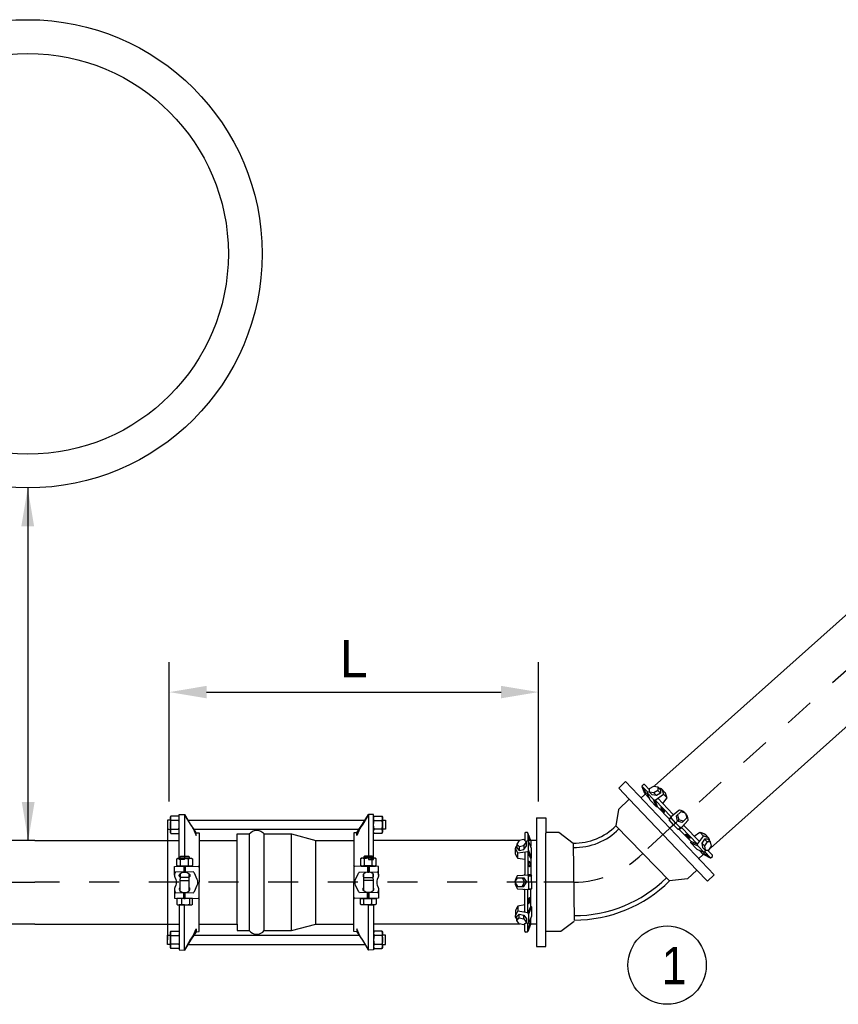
# Model space of a CAD drawing. Header units: feet. Extents: x 6 to 191, y 4 to 30.
# Tile 21 of 42: x 47.91 to 50.66, y 7.59 to 10.89. Entities that reach past the tile are written whole.
import ezdxf

# ---------------------------------------------------------------- set-up
doc = ezdxf.new("R2010")
doc.units = ezdxf.units.FT
doc.header["$MEASUREMENT"] = 0
doc.linetypes.add('CENTER', pattern=[2, 1.25, -0.25, 0.25, -0.25])
for name, color, linetype in [('DETAIL', 130, 'Continuous'), ('DETAILS', 4, 'Continuous'), ('P-STORM', 2, 'Continuous'), ('text', 9, 'Continuous')]:
    doc.layers.add(name, color=color, linetype=linetype)
doc.styles.get("Standard").update_dxf_attribs({"font": 'font31.shx'})
doc.dimstyles.new('COEC', dxfattribs={"dimscale": 13.9, "dimtxt": 0.18, "dimasz": 0.18, "dimexe": 0.18, "dimexo": 0.0625, "dimgap": 0.09, "dimtad": 1, "dimzin": 0, "dimdsep": 46, "dimtxsty": 'Standard', "dimcen": 0.09, "dimclrd": 256, "dimclre": 256, "dimclrt": 256, "dimaunit": 1, "dimadec": 4, "dimazin": 0, "dimtfac": 1, "dimtofl": 0, "dimtmove": 0, "dimatfit": 3, "dimfxl": 1, "dimtolj": 1, "dimtzin": 0, "dimlwd": -1, "dimlwe": -1, "dimarcsym": 0})

# ---------------------------------------------------------------- blocks, each defined once
blk = doc.blocks.new('*D67')
at = {"layer": 'Defpoints', "color": 0, "transparency": 16777216}
for p in [(49.6518, 8.6354), (48.414, 8.168), (49.6519, 8.168)]:
    blk.add_point(p, dxfattribs=at)
at = {"layer": 'text', "transparency": 16777216}
for p, q in [((48.414, 8.268), (48.414, 8.7353)), ((49.6519, 8.268), (49.6518, 8.7354)), ((48.539, 8.6353), (49.5268, 8.6354))]:
    blk.add_line(p, q, dxfattribs=at)
for points in [[(48.539, 8.6562), (48.539, 8.6145), (48.414, 8.6353)], [(49.5268, 8.6562), (49.5268, 8.6146), (49.6518, 8.6354)]]:
    blk.add_solid(points, dxfattribs=at)
at = {"layer": 'text', "transparency": 16777216, "insert": (49.0329, 8.7479), "char_height": 0.125, "attachment_point": 5, "rotation": 0.0037}
blk.add_mtext('\\A1;L', dxfattribs=at)

msp = doc.modelspace()

# ---------------------------------------------------------------- linework, layer by layer
at = {"layer": 'DETAIL', "color": 1}
for radius in [0.78526, 0.67208]:
    msp.add_circle((47.94014, 10.10542), radius, dxfattribs=at)
at = {"layer": 'DETAILS'}
for p, q in [((50.0412, 8.32113), (50.8975, 9.08645)), ((50.22809, 8.112), (51.08444, 8.87726)), ((47.96376, 8.13775), (47.47961, 8.13775)), ((47.96376, 8.13775), (48.44791, 8.13775)), ((49.58903, 8.13775), (49.09926, 8.13775)), ((47.96376, 7.85729), (47.47961, 7.85729)), ((47.96376, 7.85729), (48.44791, 7.85729)), ((49.58903, 7.85729), (49.09926, 7.85729))]:
    msp.add_line(p, q, dxfattribs=at)
at = {"layer": 'DETAILS', "flags": 128}
for points in [[(48.51393, 8.13775), (48.64153, 8.13775), (48.64153, 8.15981), (48.68215, 8.15981, -0.4831692), (48.73264, 8.15981), (48.82433, 8.15981), (48.90558, 8.13775), (49.03318, 8.13775)], [(48.51393, 7.85729), (48.64153, 7.85729), (48.64153, 7.83523), (48.68215, 7.83523, 0.4831692), (48.73264, 7.83523), (48.82433, 7.83523), (48.90558, 7.85729), (49.03318, 7.85729)]]:
    msp.add_lwpolyline(points, format="xyb", dxfattribs=at)
for points in [[(48.68215, 8.15965), (48.68215, 7.83523)], [(48.73264, 7.83523), (48.73264, 8.15965)], [(48.82433, 7.83523), (48.82433, 8.15965)], [(48.64152, 7.85729), (48.64153, 8.13759)], [(48.90558, 7.85729), (48.90558, 8.13759)]]:
    msp.add_lwpolyline(points, dxfattribs=at)
at = {"layer": 'P-STORM', "linetype": 'Continuous'}
for p, q in [((49.94337, 8.33517), (49.92071, 8.3136)), ((49.92071, 8.3136), (49.95644, 8.27607)), ((49.95644, 8.27607), (49.92006, 8.24144)), ((49.92006, 8.24144), (49.91128, 8.18696)), ((49.64581, 8.21352), (49.6771, 8.21352)), ((49.64581, 8.21352), (49.64581, 7.78152)), ((49.6771, 8.21352), (49.6771, 8.1617)), ((49.6771, 8.16582), (49.71996, 8.16582)), ((49.71996, 8.16582), (49.76839, 8.12899)), ((50.18286, 8.03825), (50.15182, 8.0087)), ((50.21859, 8.00072), (50.18286, 8.03825)), ((49.64581, 8.00164), (49.64581, 7.78564)), ((50.15182, 8.0087), (50.09135, 8.00198)), ((50.24125, 8.02229), (50.21859, 8.00072)), ((49.72732, 7.83334), (49.77125, 7.86674)), ((49.6771, 7.78152), (49.6771, 7.83334)), ((49.6771, 7.83334), (49.72732, 7.83334)), ((49.64581, 7.78152), (49.6771, 7.78152))]:
    msp.add_line(p, q, dxfattribs=at)
at = {"layer": 'P-STORM'}
for p, q in [((49.99965, 8.32129), (50.00358, 8.32507)), ((50.00764, 8.32498), (50.02406, 8.30787)), ((49.99522, 8.27992), (50.00826, 8.29243)), ((49.99877, 8.31931), (50.01796, 8.2993)), ((50.0089, 8.29566), (49.99901, 8.31806)), ((50.00914, 8.29441), (50.02324, 8.27972)), ((50.01615, 8.29705), (50.01796, 8.2993)), ((50.03761, 8.27469), (50.01615, 8.29705)), ((50.02619, 8.2725), (50.01615, 8.29705)), ((50.01796, 8.2993), (50.02388, 8.30249)), ((50.03825, 8.29738), (50.04712, 8.28814)), ((50.04296, 8.27325), (50.07062, 8.29304)), ((50.05209, 8.30571), (50.06096, 8.29646)), ((50.07703, 8.29756), (50.06479, 8.31038)), ((50.08297, 8.28017), (50.07062, 8.29304)), ((50.04765, 8.25014), (50.02619, 8.2725)), ((50.04765, 8.25014), (50.03761, 8.27469)), ((50.03761, 8.27469), (50.04296, 8.27325)), ((50.05136, 8.25041), (50.04296, 8.27325)), ((50.04296, 8.27325), (50.09668, 8.21727)), ((50.05145, 8.27932), (50.10277, 8.22584)), ((50.06863, 8.26142), (50.08297, 8.28017)), ((48.44791, 8.22447), (48.46558, 8.22509)), ((48.44791, 8.13775), (48.44791, 8.22447)), ((48.46558, 8.22509), (48.46558, 8.07338)), ((49.09926, 8.22447), (49.08158, 8.22509)), ((49.08158, 8.22509), (49.08159, 8.07338)), ((49.09926, 8.13775), (49.09926, 8.22447)), ((50.05136, 8.25041), (50.04765, 8.25014)), ((50.05136, 8.25041), (50.08964, 8.21052)), ((50.12218, 8.23853), (50.09668, 8.21727)), ((50.0966, 8.21321), (50.08956, 8.20646)), ((50.08964, 8.21052), (50.08956, 8.20646)), ((50.10473, 8.19065), (50.08956, 8.20646)), ((50.08964, 8.21052), (50.09668, 8.21727)), ((50.09668, 8.21727), (50.0966, 8.21321)), ((50.11177, 8.1974), (50.0966, 8.21321)), ((50.10473, 8.19065), (50.1199, 8.17484)), ((50.11177, 8.1974), (50.12694, 8.18159)), ((50.11726, 8.20268), (50.122, 8.20722)), ((50.11726, 8.20268), (50.122, 8.20722)), ((50.11775, 8.22303), (50.122, 8.20722)), ((50.13762, 8.20232), (50.122, 8.20722)), ((50.15329, 8.20611), (50.131, 8.18151)), ((49.60565, 8.16167), (49.60565, 8.13795)), ((49.61397, 8.16454), (49.60852, 8.16454)), ((49.61598, 8.16372), (49.61598, 8.13599)), ((49.62504, 8.13964), (49.61666, 8.16265)), ((50.12694, 8.18159), (50.1199, 8.17484)), ((50.12396, 8.17475), (50.1199, 8.17484)), ((50.12396, 8.17475), (50.131, 8.18151)), ((50.16224, 8.13486), (50.12396, 8.17475)), ((50.131, 8.18151), (50.12694, 8.18159)), ((50.18471, 8.12553), (50.131, 8.18151)), ((50.19113, 8.13376), (50.13981, 8.18724)), ((50.17395, 8.15166), (50.19327, 8.16522)), ((50.19327, 8.16522), (50.20563, 8.15234)), ((50.21041, 8.15856), (50.22271, 8.14581)), ((48.44791, 8.07338), (48.44791, 8.13775)), ((49.09926, 8.07338), (49.09926, 8.13775)), ((49.61598, 8.13599), (49.6095, 8.1342)), ((49.61885, 8.13562), (49.61598, 8.13599)), ((49.61885, 8.10463), (49.61885, 8.13562)), ((49.6286, 8.11095), (49.61885, 8.13562)), ((49.62573, 8.13857), (49.62573, 8.11821)), ((49.64581, 8.13775), (49.62774, 8.13775)), ((50.16224, 8.13486), (50.16181, 8.13116)), ((50.16181, 8.13116), (50.18593, 8.12011)), ((50.16181, 8.13116), (50.18327, 8.1088)), ((50.16224, 8.13486), (50.18471, 8.12553)), ((50.18471, 8.12553), (50.20563, 8.15234)), ((50.18593, 8.12011), (50.18471, 8.12553)), ((50.20863, 8.11982), (50.19976, 8.12906)), ((50.21752, 8.13331), (50.20865, 8.14255)), ((49.57456, 8.09384), (49.57452, 8.11156)), ((49.61598, 8.09988), (49.58232, 8.09501)), ((49.58232, 8.07717), (49.58232, 8.09501)), ((49.58692, 8.11698), (49.58692, 8.10417)), ((49.60267, 8.12056), (49.60267, 8.10775)), ((49.60565, 8.09839), (49.60565, 8.02426)), ((49.61885, 8.10463), (49.61598, 8.09988)), ((49.62573, 8.07759), (49.61598, 8.09988)), ((49.61598, 8.09988), (49.61598, 8.0223)), ((49.6286, 8.07996), (49.61885, 8.10463)), ((49.6286, 8.07996), (49.6286, 8.11095)), ((50.18327, 8.1088), (50.20739, 8.09775)), ((50.18593, 8.12011), (50.20739, 8.09775)), ((50.20446, 8.09086), (50.19036, 8.10555)), ((50.20739, 8.09775), (50.20971, 8.09947)), ((50.20971, 8.09947), (50.21314, 8.10525)), ((50.22891, 8.07947), (50.20971, 8.09947)), ((50.23494, 8.0881), (50.21852, 8.10521)), ((48.46558, 8.07338), (48.44791, 8.07338)), ((49.08159, 8.07338), (49.09926, 8.07338)), ((49.60565, 8.07358), (49.58232, 8.07717)), ((49.62573, 8.07759), (49.6286, 8.07996)), ((49.62573, 8.07759), (49.62573, 8.0223)), ((50.1894, 8.07755), (50.20244, 8.09006)), ((50.20569, 8.09057), (50.22767, 8.07976)), ((50.23092, 8.08027), (50.23486, 8.08404)), ((49.58285, 8.01998), (49.61598, 8.0223)), ((49.59679, 8.01186), (49.60466, 7.99752)), ((49.59679, 7.98317), (49.60466, 7.99752)), ((49.61123, 7.99752), (49.60466, 7.99752)), ((49.61123, 7.99752), (49.60466, 7.99752)), ((49.62573, 8.0223), (49.61598, 8.0223)), ((49.61598, 8.0223), (49.61885, 8.01943)), ((49.61885, 8.01943), (49.6286, 8.01943)), ((49.61885, 7.99752), (49.61885, 8.01943)), ((49.61885, 7.99752), (49.61885, 7.97561)), ((49.62573, 8.0223), (49.6286, 8.01943)), ((49.6286, 7.99752), (49.6286, 8.01943)), ((49.6286, 7.99752), (49.6286, 7.97561)), ((49.58285, 7.97505), (49.61598, 7.97274)), ((49.60565, 7.89665), (49.60565, 7.97077)), ((49.61598, 7.97274), (49.61885, 7.97561)), ((49.62573, 7.97274), (49.61598, 7.97274)), ((49.61598, 7.89515), (49.61598, 7.97274)), ((49.61885, 7.97561), (49.6286, 7.97561)), ((49.62573, 7.97274), (49.6286, 7.97561)), ((49.62573, 7.91744), (49.62573, 7.97274)), ((48.46558, 7.92165), (48.44791, 7.92165)), ((48.44791, 7.92165), (48.44791, 7.85729)), ((48.46558, 7.76995), (48.46558, 7.92165)), ((49.08158, 7.76995), (49.08159, 7.92165)), ((49.08159, 7.92165), (49.09926, 7.92165)), ((49.09926, 7.92165), (49.09926, 7.85729)), ((49.57456, 7.9012), (49.57452, 7.88347)), ((49.60565, 7.92146), (49.58232, 7.91786)), ((49.58232, 7.91786), (49.58232, 7.90002)), ((49.61598, 7.89515), (49.58232, 7.90002)), ((49.62573, 7.91744), (49.61598, 7.89515)), ((49.61885, 7.8904), (49.61598, 7.89515)), ((49.6286, 7.91507), (49.61885, 7.8904)), ((49.62573, 7.91744), (49.6286, 7.91507)), ((49.6286, 7.91507), (49.6286, 7.88408)), ((49.58692, 7.87805), (49.58692, 7.89086)), ((49.60267, 7.87447), (49.60267, 7.88728)), ((49.61598, 7.85905), (49.6095, 7.86084)), ((49.61885, 7.8904), (49.61885, 7.85941)), ((49.6286, 7.88408), (49.61885, 7.85941)), ((49.62573, 7.85647), (49.62573, 7.87683)), ((48.44791, 7.85729), (48.44791, 7.77056)), ((49.09926, 7.85729), (49.09926, 7.77056)), ((49.60565, 7.83337), (49.60565, 7.85709)), ((49.61397, 7.8305), (49.60852, 7.8305)), ((49.61885, 7.85941), (49.61598, 7.85905)), ((49.61598, 7.83132), (49.61598, 7.85905)), ((49.62504, 7.8554), (49.61666, 7.83239)), ((49.64581, 7.85729), (49.62774, 7.85729)), ((48.44791, 7.77056), (48.46558, 7.76995)), ((49.09926, 7.77056), (49.08158, 7.76995))]:
    msp.add_line(p, q, dxfattribs=at)
at = {"layer": 'P-STORM', "linetype": 'Continuous'}
for points in [[(50.24125, 8.02229), (49.94337, 8.33517)], [(49.95644, 8.27607), (50.18286, 8.03825)], [(49.64581, 8.21352), (49.64581, 7.78152)], [(49.6771, 7.83334), (49.6771, 8.1617)], [(50.09135, 8.00198), (49.91128, 8.18696)], [(49.76839, 8.12899), (49.77125, 7.87086)]]:
    msp.add_lwpolyline(points, dxfattribs=at)
at = {"layer": 'P-STORM'}
for points in [[(50.01286, 8.29502), (50.01285, 8.29515), (50.01281, 8.29532), (50.01276, 8.29552), (50.01268, 8.29576), (50.01259, 8.29602), (50.01247, 8.29632), (50.01233, 8.29664), (50.01218, 8.297), (50.012, 8.29738), (50.0118, 8.29779), (50.01159, 8.29822), (50.01136, 8.29868), (50.01112, 8.29915), (50.01086, 8.29964), (50.01059, 8.30015), (50.01031, 8.30067), (50.01002, 8.3012), (50.00971, 8.30174), (50.0094, 8.30229), (50.00908, 8.30284), (50.00876, 8.3034), (50.00843, 8.30395), (50.0081, 8.3045), (50.00776, 8.30505), (50.00743, 8.30559), (50.0071, 8.30612), (50.00677, 8.30664), (50.00645, 8.30714), (50.00613, 8.30763), (50.00582, 8.30809), (50.00551, 8.30854), (50.00522, 8.30897), (50.00494, 8.30937), (50.00467, 8.30974), (50.00441, 8.31009), (50.00417, 8.31041), (50.00394, 8.3107), (50.00373, 8.31095), (50.00353, 8.31118), (50.00336, 8.31137), (50.0032, 8.31153), (50.00306, 8.31165), (50.00295, 8.31173), (50.00285, 8.31178), (50.00278, 8.31179), (50.00272, 8.31177), (50.00269, 8.31171), (50.00268, 8.31162), (50.00269, 8.31148), (50.00272, 8.31132), (50.00278, 8.31112), (50.00285, 8.31088), (50.00295, 8.31062), (50.00307, 8.31032), (50.00321, 8.30999), (50.00336, 8.30964), (50.00354, 8.30926), (50.00373, 8.30885), (50.00395, 8.30841), (50.00417, 8.30796), (50.00442, 8.30749), (50.00467, 8.307), (50.00494, 8.30649), (50.00523, 8.30597), (50.00552, 8.30544), (50.00582, 8.3049), (50.00614, 8.30435), (50.00646, 8.30379), (50.00678, 8.30324), (50.00711, 8.30269), (50.00744, 8.30213), (50.00777, 8.30159), (50.00811, 8.30105), (50.00844, 8.30052), (50.00877, 8.3), (50.00909, 8.2995), (50.00941, 8.29901), (50.00972, 8.29855), (50.01002, 8.2981), (50.01032, 8.29767), (50.0106, 8.29727), (50.01087, 8.2969), (50.01113, 8.29655), (50.01137, 8.29623), (50.0116, 8.29594), (50.01181, 8.29569), (50.012, 8.29546), (50.01218, 8.29527), (50.01234, 8.29511), (50.01247, 8.29499), (50.01259, 8.29491), (50.01269, 8.29486), (50.01276, 8.29485), (50.01282, 8.29487), (50.01285, 8.29493)], [(50.05203, 8.31714), (50.0609, 8.3079), (50.06096, 8.29646), (50.04712, 8.28814), (50.03267, 8.29084), (50.0238, 8.30008), (50.0242, 8.31202), (50.03804, 8.32034)], [(50.07033, 8.24111), (50.06995, 8.24161), (50.06956, 8.24211), (50.06917, 8.2426), (50.06877, 8.24308), (50.06836, 8.24356), (50.06796, 8.24402), (50.06755, 8.24446), (50.06715, 8.24489), (50.06675, 8.2453), (50.06636, 8.24568), (50.06597, 8.24605), (50.06559, 8.24639), (50.06522, 8.24671), (50.06487, 8.24701), (50.06452, 8.24727), (50.06419, 8.24751), (50.06388, 8.24771), (50.06359, 8.24789), (50.06331, 8.24803), (50.06305, 8.24815), (50.06282, 8.24823), (50.0626, 8.24828), (50.06241, 8.24829), (50.06225, 8.24827), (50.0621, 8.24822), (50.06199, 8.24814), (50.0619, 8.24802), (50.06183, 8.24787), (50.06179, 8.24769), (50.06178, 8.24748), (50.06179, 8.24724), (50.06183, 8.24698), (50.0619, 8.24668), (50.06199, 8.24636), (50.06211, 8.24601), (50.06225, 8.24564), (50.06242, 8.24525), (50.06261, 8.24484), (50.06283, 8.24441), (50.06306, 8.24397), (50.06332, 8.24351), (50.0636, 8.24304), (50.06389, 8.24255), (50.06421, 8.24206), (50.06454, 8.24156), (50.06488, 8.24106), (50.06524, 8.24056), (50.06561, 8.24005), (50.06599, 8.23955), (50.06637, 8.23905), (50.06677, 8.23856), (50.06717, 8.23808), (50.06757, 8.23761), (50.06798, 8.23715), (50.06838, 8.23671), (50.06878, 8.23628), (50.06918, 8.23587), (50.06958, 8.23548), (50.06997, 8.23511), (50.07034, 8.23477), (50.07071, 8.23445), (50.07107, 8.23416), (50.07141, 8.23389), (50.07174, 8.23366), (50.07206, 8.23345), (50.07235, 8.23328), (50.07263, 8.23313), (50.07288, 8.23302), (50.07312, 8.23294), (50.07333, 8.23289), (50.07352, 8.23287), (50.07369, 8.23289), (50.07383, 8.23294), (50.07395, 8.23303), (50.07404, 8.23314), (50.07411, 8.23329), (50.07414, 8.23347), (50.07416, 8.23368), (50.07414, 8.23392), (50.0741, 8.23419), (50.07404, 8.23448), (50.07394, 8.2348), (50.07383, 8.23515), (50.07368, 8.23552), (50.07352, 8.23591), (50.07332, 8.23632), (50.07311, 8.23675), (50.07287, 8.2372), (50.07262, 8.23766), (50.07234, 8.23813), (50.07204, 8.23861), (50.07173, 8.2391), (50.0714, 8.2396), (50.07106, 8.24011), (50.0707, 8.24061)], [(50.15373, 8.1542), (50.15422, 8.1538), (50.1547, 8.15339), (50.15517, 8.15297), (50.15564, 8.15255), (50.15609, 8.15213), (50.15653, 8.15171), (50.15696, 8.15129), (50.15737, 8.15087), (50.15776, 8.15045), (50.15813, 8.15004), (50.15848, 8.14964), (50.15881, 8.14924), (50.15911, 8.14886), (50.15939, 8.14849), (50.15964, 8.14814), (50.15987, 8.1478), (50.16006, 8.14748), (50.16022, 8.14718), (50.16036, 8.1469), (50.16046, 8.14664), (50.16053, 8.1464), (50.16057, 8.14618), (50.16058, 8.14599), (50.16055, 8.14582), (50.16049, 8.14568), (50.1604, 8.14557), (50.16028, 8.14549), (50.16013, 8.14543), (50.15995, 8.14539), (50.15974, 8.14539), (50.1595, 8.14541), (50.15924, 8.14546), (50.15895, 8.14554), (50.15863, 8.14565), (50.15829, 8.14578), (50.15792, 8.14594), (50.15754, 8.14612), (50.15714, 8.14633), (50.15672, 8.14656), (50.15628, 8.14682), (50.15583, 8.14709), (50.15537, 8.14739), (50.1549, 8.14771), (50.15442, 8.14804), (50.15394, 8.14839), (50.15345, 8.14875), (50.15296, 8.14913), (50.15248, 8.14952), (50.15199, 8.14992), (50.15151, 8.15033), (50.15104, 8.15074), (50.15057, 8.15116), (50.15012, 8.15159), (50.14967, 8.15201), (50.14925, 8.15243), (50.14884, 8.15285), (50.14844, 8.15327), (50.14807, 8.15368), (50.14772, 8.15408), (50.14739, 8.15447), (50.14709, 8.15485), (50.14681, 8.15522), (50.14656, 8.15558), (50.14634, 8.15592), (50.14615, 8.15624), (50.14598, 8.15654), (50.14585, 8.15682), (50.14575, 8.15708), (50.14568, 8.15732), (50.14564, 8.15754), (50.14563, 8.15773), (50.14566, 8.15789), (50.14571, 8.15803), (50.1458, 8.15815), (50.14592, 8.15823), (50.14607, 8.15829), (50.14625, 8.15832), (50.14646, 8.15833), (50.1467, 8.1583), (50.14697, 8.15825), (50.14726, 8.15817), (50.14758, 8.15807), (50.14792, 8.15794), (50.14828, 8.15778), (50.14866, 8.15759), (50.14907, 8.15739), (50.14949, 8.15715), (50.14992, 8.1569), (50.15037, 8.15662), (50.15083, 8.15633), (50.1513, 8.15601), (50.15178, 8.15568), (50.15227, 8.15533), (50.15275, 8.15496), (50.15324, 8.15459)], [(49.57904, 8.12528), (49.57904, 8.11247), (49.58692, 8.10417), (49.60267, 8.10775), (49.61123, 8.1197), (49.61123, 8.13251), (49.60267, 8.14085), (49.58692, 8.13727)], [(49.62262, 8.13644), (49.62254, 8.13654), (49.62245, 8.13668), (49.62235, 8.13687), (49.62224, 8.13709), (49.62213, 8.13735), (49.62201, 8.13764), (49.62188, 8.13797), (49.62175, 8.13834), (49.62161, 8.13874), (49.62147, 8.13916), (49.62132, 8.13962), (49.62117, 8.14011), (49.62102, 8.14062), (49.62086, 8.14115), (49.62071, 8.1417), (49.62055, 8.14228), (49.6204, 8.14286), (49.62024, 8.14346), (49.62009, 8.14408), (49.61993, 8.1447), (49.61978, 8.14532), (49.61964, 8.14595), (49.61949, 8.14657), (49.61936, 8.1472), (49.61922, 8.14782), (49.6191, 8.14843), (49.61898, 8.14903), (49.61886, 8.14962), (49.61875, 8.15019), (49.61866, 8.15074), (49.61856, 8.15128), (49.61848, 8.15179), (49.61841, 8.15227), (49.61834, 8.15273), (49.61829, 8.15316), (49.61824, 8.15356), (49.61821, 8.15392), (49.61818, 8.15425), (49.61817, 8.15455), (49.61816, 8.15481), (49.61817, 8.15503), (49.61818, 8.15521), (49.61821, 8.15535), (49.61824, 8.15546), (49.61829, 8.15552), (49.61834, 8.15554), (49.61841, 8.15552), (49.61848, 8.15546), (49.61856, 8.15536), (49.61866, 8.15521), (49.61875, 8.15503), (49.61886, 8.15481), (49.61898, 8.15455), (49.6191, 8.15425), (49.61922, 8.15392), (49.61936, 8.15356), (49.61949, 8.15316), (49.61964, 8.15273), (49.61978, 8.15227), (49.61993, 8.15179), (49.62009, 8.15128), (49.62024, 8.15074), (49.6204, 8.15019), (49.62055, 8.14962), (49.62071, 8.14903), (49.62086, 8.14843), (49.62102, 8.14782), (49.62117, 8.1472), (49.62132, 8.14657), (49.62147, 8.14595), (49.62161, 8.14532), (49.62175, 8.1447), (49.62188, 8.14408), (49.62201, 8.14346), (49.62213, 8.14286), (49.62224, 8.14228), (49.62235, 8.1417), (49.62245, 8.14115), (49.62254, 8.14062), (49.62262, 8.14011), (49.6227, 8.13962), (49.62276, 8.13917), (49.62282, 8.13874), (49.62286, 8.13834), (49.6229, 8.13797), (49.62292, 8.13764), (49.62294, 8.13734), (49.62294, 8.13708), (49.62294, 8.13686), (49.62292, 8.13668), (49.6229, 8.13654), (49.62286, 8.13644), (49.62282, 8.13638), (49.62276, 8.13636), (49.6227, 8.13638)], [(50.22894, 8.13278), (50.22007, 8.14202), (50.20865, 8.14255), (50.19976, 8.12906), (50.20186, 8.11451), (50.21073, 8.10527), (50.22267, 8.10518), (50.23156, 8.11867)], [(50.20522, 8.09455), (50.20535, 8.09453), (50.20552, 8.09449), (50.20572, 8.09443), (50.20595, 8.09434), (50.20621, 8.09424), (50.2065, 8.09411), (50.20682, 8.09396), (50.20717, 8.09378), (50.20755, 8.09359), (50.20795, 8.09338), (50.20837, 8.09315), (50.20881, 8.09291), (50.20928, 8.09264), (50.20976, 8.09237), (50.21025, 8.09207), (50.21076, 8.09177), (50.21128, 8.09145), (50.21181, 8.09113), (50.21234, 8.09079), (50.21288, 8.09045), (50.21342, 8.09011), (50.21396, 8.08976), (50.2145, 8.0894), (50.21503, 8.08905), (50.21556, 8.08869), (50.21607, 8.08834), (50.21657, 8.08799), (50.21706, 8.08764), (50.21754, 8.08731), (50.21799, 8.08697), (50.21843, 8.08665), (50.21884, 8.08634), (50.21923, 8.08604), (50.21959, 8.08576), (50.21993, 8.08549), (50.22024, 8.08523), (50.22052, 8.08499), (50.22076, 8.08477), (50.22098, 8.08457), (50.22116, 8.08438), (50.22131, 8.08422), (50.22143, 8.08408), (50.22151, 8.08396), (50.22155, 8.08386), (50.22156, 8.08378), (50.22154, 8.08373), (50.22148, 8.0837), (50.22138, 8.08369), (50.22125, 8.08371), (50.22109, 8.08375), (50.22089, 8.08381), (50.22066, 8.0839), (50.2204, 8.08401), (50.2201, 8.08414), (50.21978, 8.08429), (50.21943, 8.08446), (50.21906, 8.08465), (50.21866, 8.08486), (50.21823, 8.08509), (50.21779, 8.08534), (50.21733, 8.0856), (50.21685, 8.08588), (50.21635, 8.08617), (50.21584, 8.08647), (50.21532, 8.08679), (50.2148, 8.08711), (50.21426, 8.08745), (50.21372, 8.08779), (50.21318, 8.08814), (50.21264, 8.08849), (50.2121, 8.08884), (50.21157, 8.0892), (50.21105, 8.08955), (50.21053, 8.0899), (50.21003, 8.09025), (50.20954, 8.0906), (50.20907, 8.09094), (50.20861, 8.09127), (50.20818, 8.09159), (50.20776, 8.0919), (50.20738, 8.0922), (50.20701, 8.09249), (50.20668, 8.09276), (50.20637, 8.09301), (50.20609, 8.09325), (50.20584, 8.09347), (50.20562, 8.09368), (50.20544, 8.09386), (50.20529, 8.09402), (50.20518, 8.09417), (50.2051, 8.09429), (50.20505, 8.09438), (50.20504, 8.09446), (50.20507, 8.09451), (50.20513, 8.09454)], [(49.61848, 8.05775), (49.61841, 8.05837), (49.61834, 8.059), (49.61829, 8.05963), (49.61824, 8.06025), (49.61821, 8.06087), (49.61818, 8.06148), (49.61817, 8.06208), (49.61816, 8.06267), (49.61817, 8.06324), (49.61818, 8.0638), (49.61821, 8.06433), (49.61824, 8.06484), (49.61829, 8.06532), (49.61834, 8.06578), (49.61841, 8.06621), (49.61848, 8.06661), (49.61856, 8.06698), (49.61866, 8.06731), (49.61875, 8.0676), (49.61886, 8.06786), (49.61898, 8.06808), (49.6191, 8.06826), (49.61922, 8.06841), (49.61936, 8.06851), (49.61949, 8.06857), (49.61964, 8.06859), (49.61978, 8.06857), (49.61993, 8.06851), (49.62009, 8.06841), (49.62024, 8.06826), (49.6204, 8.06808), (49.62055, 8.06786), (49.62071, 8.0676), (49.62086, 8.06731), (49.62102, 8.06697), (49.62117, 8.06661), (49.62132, 8.06621), (49.62147, 8.06578), (49.62161, 8.06532), (49.62175, 8.06484), (49.62188, 8.06433), (49.62201, 8.0638), (49.62213, 8.06324), (49.62224, 8.06267), (49.62235, 8.06208), (49.62245, 8.06148), (49.62254, 8.06087), (49.62262, 8.06025), (49.6227, 8.05963), (49.62276, 8.059), (49.62282, 8.05837), (49.62286, 8.05775), (49.6229, 8.05713), (49.62292, 8.05652), (49.62294, 8.05592), (49.62294, 8.05533), (49.62294, 8.05476), (49.62292, 8.0542), (49.6229, 8.05367), (49.62286, 8.05316), (49.62282, 8.05268), (49.62276, 8.05222), (49.6227, 8.05179), (49.62262, 8.05139), (49.62254, 8.05102), (49.62245, 8.05069), (49.62235, 8.0504), (49.62224, 8.05014), (49.62213, 8.04992), (49.62201, 8.04973), (49.62188, 8.04959), (49.62175, 8.04949), (49.62161, 8.04943), (49.62147, 8.04941), (49.62132, 8.04943), (49.62117, 8.04949), (49.62102, 8.04959), (49.62086, 8.04973), (49.62071, 8.04992), (49.62055, 8.05014), (49.6204, 8.0504), (49.62024, 8.05069), (49.62009, 8.05102), (49.61993, 8.05139), (49.61978, 8.05179), (49.61964, 8.05222), (49.61949, 8.05267), (49.61936, 8.05316), (49.61922, 8.05367), (49.6191, 8.0542), (49.61898, 8.05476), (49.61886, 8.05533), (49.61875, 8.05592), (49.61866, 8.05652), (49.61856, 8.05713)], [(49.61848, 7.93729), (49.61841, 7.93666), (49.61834, 7.93604), (49.61829, 7.93541), (49.61824, 7.93479), (49.61821, 7.93417), (49.61818, 7.93355), (49.61817, 7.93295), (49.61816, 7.93237), (49.61817, 7.93179), (49.61818, 7.93124), (49.61821, 7.93071), (49.61824, 7.9302), (49.61829, 7.92971), (49.61834, 7.92925), (49.61841, 7.92882), (49.61848, 7.92843), (49.61856, 7.92806), (49.61866, 7.92773), (49.61875, 7.92744), (49.61886, 7.92718), (49.61898, 7.92695), (49.6191, 7.92677), (49.61922, 7.92663), (49.61936, 7.92653), (49.61949, 7.92647), (49.61964, 7.92645), (49.61978, 7.92647), (49.61993, 7.92653), (49.62009, 7.92663), (49.62024, 7.92677), (49.6204, 7.92695), (49.62055, 7.92717), (49.62071, 7.92743), (49.62086, 7.92773), (49.62102, 7.92806), (49.62117, 7.92843), (49.62132, 7.92883), (49.62147, 7.92925), (49.62161, 7.92971), (49.62175, 7.9302), (49.62188, 7.93071), (49.62201, 7.93124), (49.62213, 7.93179), (49.62224, 7.93237), (49.62235, 7.93295), (49.62245, 7.93355), (49.62254, 7.93417), (49.62262, 7.93478), (49.6227, 7.93541), (49.62276, 7.93604), (49.62282, 7.93666), (49.62286, 7.93729), (49.6229, 7.93791), (49.62292, 7.93852), (49.62294, 7.93912), (49.62294, 7.93971), (49.62294, 7.94028), (49.62292, 7.94083), (49.6229, 7.94137), (49.62286, 7.94188), (49.62282, 7.94236), (49.62276, 7.94282), (49.6227, 7.94325), (49.62262, 7.94365), (49.62254, 7.94401), (49.62245, 7.94434), (49.62235, 7.94464), (49.62224, 7.9449), (49.62213, 7.94512), (49.62201, 7.9453), (49.62188, 7.94545), (49.62175, 7.94555), (49.62161, 7.94561), (49.62147, 7.94563), (49.62132, 7.94561), (49.62117, 7.94555), (49.62102, 7.94544), (49.62086, 7.9453), (49.62071, 7.94512), (49.62055, 7.9449), (49.6204, 7.94464), (49.62024, 7.94434), (49.62009, 7.94401), (49.61993, 7.94365), (49.61978, 7.94325), (49.61964, 7.94282), (49.61949, 7.94236), (49.61936, 7.94188), (49.61922, 7.94137), (49.6191, 7.94083), (49.61898, 7.94028), (49.61886, 7.93971), (49.61875, 7.93912), (49.61866, 7.93852), (49.61856, 7.93791)], [(49.57904, 7.86976), (49.57904, 7.88257), (49.58692, 7.89086), (49.60267, 7.88728), (49.61123, 7.87533), (49.61123, 7.86252), (49.60267, 7.85419), (49.58692, 7.85777)], [(49.62262, 7.8586), (49.62254, 7.8585), (49.62245, 7.85835), (49.62235, 7.85817), (49.62224, 7.85795), (49.62213, 7.85769), (49.62201, 7.8574), (49.62188, 7.85706), (49.62175, 7.8567), (49.62161, 7.8563), (49.62147, 7.85587), (49.62132, 7.85541), (49.62117, 7.85493), (49.62102, 7.85442), (49.62086, 7.85388), (49.62071, 7.85333), (49.62055, 7.85276), (49.6204, 7.85217), (49.62024, 7.85157), (49.62009, 7.85096), (49.61993, 7.85034), (49.61978, 7.84972), (49.61964, 7.84909), (49.61949, 7.84846), (49.61936, 7.84784), (49.61922, 7.84722), (49.6191, 7.84661), (49.61898, 7.84601), (49.61886, 7.84542), (49.61875, 7.84485), (49.61866, 7.84429), (49.61856, 7.84376), (49.61848, 7.84325), (49.61841, 7.84276), (49.61834, 7.84231), (49.61829, 7.84188), (49.61824, 7.84148), (49.61821, 7.84111), (49.61818, 7.84078), (49.61817, 7.84049), (49.61816, 7.84023), (49.61817, 7.84001), (49.61818, 7.83982), (49.61821, 7.83968), (49.61824, 7.83958), (49.61829, 7.83952), (49.61834, 7.8395), (49.61841, 7.83952), (49.61848, 7.83958), (49.61856, 7.83968), (49.61866, 7.83982), (49.61875, 7.84001), (49.61886, 7.84023), (49.61898, 7.84049), (49.6191, 7.84078), (49.61922, 7.84111), (49.61936, 7.84148), (49.61949, 7.84188), (49.61964, 7.84231), (49.61978, 7.84277), (49.61993, 7.84325), (49.62009, 7.84376), (49.62024, 7.84429), (49.6204, 7.84485), (49.62055, 7.84542), (49.62071, 7.84601), (49.62086, 7.84661), (49.62102, 7.84722), (49.62117, 7.84784), (49.62132, 7.84846), (49.62147, 7.84909), (49.62161, 7.84972), (49.62175, 7.85034), (49.62188, 7.85096), (49.62201, 7.85157), (49.62213, 7.85217), (49.62224, 7.85276), (49.62235, 7.85333), (49.62245, 7.85389), (49.62254, 7.85442), (49.62262, 7.85493), (49.6227, 7.85541), (49.62276, 7.85587), (49.62282, 7.8563), (49.62286, 7.8567), (49.6229, 7.85706), (49.62292, 7.8574), (49.62294, 7.85769), (49.62294, 7.85795), (49.62294, 7.85817), (49.62292, 7.85835), (49.6229, 7.8585), (49.62286, 7.8586), (49.62282, 7.85866), (49.62276, 7.85868), (49.6227, 7.85866)]]:
    msp.add_lwpolyline(points, close=True, dxfattribs=at)
for points in [[(50.05203, 8.31714), (50.05209, 8.30571), (50.03825, 8.29738), (50.0238, 8.30008)], [(50.05495, 8.3141), (50.05527, 8.31401), (50.05646, 8.31367), (50.05753, 8.31337), (50.0585, 8.3131), (50.05939, 8.31284), (50.06024, 8.3126), (50.06105, 8.31236), (50.0618, 8.31211), (50.06251, 8.31184), (50.06316, 8.31155), (50.06376, 8.31121), (50.06431, 8.31083), (50.06479, 8.31038), (50.06522, 8.30987), (50.0656, 8.3093), (50.06593, 8.30866), (50.06624, 8.30796), (50.06652, 8.3072), (50.06678, 8.30638), (50.06704, 8.30551), (50.06731, 8.30459), (50.06759, 8.30362), (50.06789, 8.30258), (50.06822, 8.30142), (50.06859, 8.30014), (50.069, 8.29868), (50.06947, 8.29704), (50.07001, 8.29516), (50.07062, 8.29304)], [(50.08297, 8.28017), (50.08236, 8.28229), (50.08181, 8.28418), (50.08131, 8.28585), (50.08086, 8.28735), (50.08044, 8.28868), (50.08006, 8.28989), (50.07971, 8.29099), (50.07937, 8.29202), (50.07906, 8.29299), (50.07875, 8.29391), (50.07844, 8.29477), (50.07812, 8.29557), (50.07779, 8.2963), (50.07743, 8.29697), (50.07703, 8.29756), (50.0766, 8.29808), (50.07615, 8.29849)], [(50.14473, 8.22904), (50.12912, 8.23393), (50.1135, 8.21895), (50.11726, 8.20268)], [(50.14473, 8.22904), (50.14898, 8.21323), (50.13337, 8.19825), (50.11726, 8.20268)], [(50.19327, 8.16522), (50.19537, 8.16452), (50.19723, 8.16389), (50.19889, 8.16332), (50.20036, 8.16281), (50.20168, 8.16234), (50.20287, 8.16191), (50.20395, 8.16151), (50.20497, 8.16113), (50.20592, 8.16078), (50.20683, 8.16043), (50.20768, 8.16009), (50.20846, 8.15974), (50.20918, 8.15937), (50.20983, 8.15898), (50.21041, 8.15856), (50.21091, 8.15811), (50.2113, 8.15764)], [(49.57904, 8.12528), (49.58692, 8.11698), (49.60267, 8.12056), (49.61123, 8.13251)], [(50.22602, 8.13582), (50.22594, 8.13614), (50.22566, 8.13735), (50.2254, 8.13842), (50.22516, 8.1394), (50.22495, 8.14031), (50.22474, 8.14117), (50.22453, 8.14198), (50.22431, 8.14275), (50.22408, 8.14346), (50.22381, 8.14413), (50.2235, 8.14474), (50.22314, 8.1453), (50.22271, 8.14581), (50.22222, 8.14625), (50.22166, 8.14666), (50.22104, 8.14702), (50.22035, 8.14735), (50.2196, 8.14766), (50.2188, 8.14796), (50.21794, 8.14825), (50.21703, 8.14856), (50.21608, 8.14887), (50.21504, 8.14922), (50.2139, 8.1496), (50.21263, 8.15002), (50.2112, 8.15049), (50.20957, 8.15103), (50.20772, 8.15165), (50.20563, 8.15234)], [(50.22894, 8.13278), (50.21752, 8.13331), (50.20863, 8.11982), (50.21073, 8.10527)], [(49.57904, 8.12106), (49.57887, 8.12077), (49.57825, 8.1197), (49.57769, 8.11875), (49.57718, 8.11788), (49.57671, 8.11707), (49.57627, 8.11631), (49.57585, 8.11558), (49.57548, 8.11488), (49.57516, 8.1142), (49.57489, 8.11353), (49.57469, 8.11287), (49.57456, 8.11222), (49.57452, 8.11156), (49.57456, 8.1109), (49.57469, 8.11022), (49.57489, 8.10953), (49.57516, 8.10881), (49.57548, 8.10807), (49.57585, 8.1073), (49.57627, 8.10649), (49.57671, 8.10565), (49.57718, 8.10475), (49.57769, 8.10379), (49.57825, 8.10273), (49.57887, 8.10154), (49.57958, 8.10021), (49.58038, 8.09869), (49.58129, 8.09697), (49.58232, 8.09501)], [(49.58232, 8.07717), (49.58129, 8.07913), (49.58038, 8.08087), (49.57958, 8.08243), (49.57887, 8.08382), (49.57825, 8.08507), (49.57769, 8.08621), (49.57718, 8.08725), (49.57671, 8.08822), (49.57627, 8.08914), (49.57585, 8.09001), (49.57548, 8.09085), (49.57516, 8.09164), (49.57489, 8.09241), (49.57469, 8.09314), (49.57456, 8.09384), (49.57452, 8.09451), (49.57456, 8.09512)], [(49.57316, 7.99752), (49.58103, 8.01186), (49.60267, 8.01186), (49.61123, 7.99752)], [(49.57316, 7.99752), (49.58103, 7.98317), (49.60267, 7.98317), (49.61123, 7.99752)], [(49.58232, 7.91786), (49.58129, 7.91591), (49.58038, 7.91417), (49.57958, 7.91261), (49.57887, 7.91122), (49.57825, 7.90997), (49.57769, 7.90883), (49.57718, 7.90779), (49.57671, 7.90682), (49.57627, 7.9059), (49.57585, 7.90502), (49.57548, 7.90419), (49.57516, 7.90339), (49.57489, 7.90263), (49.57469, 7.9019), (49.57456, 7.9012), (49.57452, 7.90052), (49.57456, 7.89992)], [(49.57904, 7.87397), (49.57887, 7.87426), (49.57825, 7.87533), (49.57769, 7.87629), (49.57718, 7.87716), (49.57671, 7.87796), (49.57627, 7.87873), (49.57585, 7.87946), (49.57548, 7.88016), (49.57516, 7.88084), (49.57489, 7.88151), (49.57469, 7.88216), (49.57456, 7.88282), (49.57452, 7.88347), (49.57456, 7.88414), (49.57469, 7.88481), (49.57489, 7.88551), (49.57516, 7.88622), (49.57548, 7.88697), (49.57585, 7.88774), (49.57627, 7.88855), (49.57671, 7.88939), (49.57718, 7.89028), (49.57769, 7.89125), (49.57825, 7.89231), (49.57887, 7.89349), (49.57958, 7.89483), (49.58038, 7.89635), (49.58129, 7.89807), (49.58232, 7.90002)], [(49.57904, 7.86976), (49.58692, 7.87805), (49.60267, 7.87447), (49.61123, 7.86252)]]:
    msp.add_lwpolyline(points, dxfattribs=at)
at = {"layer": 'P-STORM', "flags": 128}
for points in [[(48.46558, 8.22509), (48.48444, 8.19195), (48.48933, 8.184, -0.0756473), (48.50407, 8.15416), (48.50407, 8.16339), (48.49726, 8.17407), (48.48564, 8.19208), (48.4656, 8.22506)], [(49.08159, 8.22509), (49.06273, 8.19195), (49.05784, 8.184, 0.0756473), (49.0431, 8.15416), (49.0431, 8.16339), (49.04991, 8.17407), (49.06153, 8.19208), (49.08157, 8.22506)], [(48.41993, 8.16108, -0.2496441), (48.41993, 8.17574, -0.1249094), (48.41993, 8.20506, -0.2498151), (48.41993, 8.21972, 2.3295405)], [(48.44608, 8.20506), (48.41993, 8.20506, 4.3157941)], [(48.44608, 8.16108, 0.2496441), (48.44608, 8.17574, 0.1249094), (48.44608, 8.20506, 0.2498151), (48.44608, 8.21972, -2.3295405)], [(49.10109, 8.16108, -0.2496441), (49.10109, 8.17574, -0.1249094), (49.10109, 8.20506, -0.2498151), (49.10109, 8.21972, 2.3295405)], [(49.10109, 8.20506), (49.12724, 8.20506, -4.3157941)], [(49.12724, 8.16108, 0.2496441), (49.12724, 8.17574, 0.1249094), (49.12724, 8.20506, 0.2498151), (49.12724, 8.21972, -2.3295405)], [(48.4392, 8.07593, -0.3097278), (48.45239, 8.07593, -0.1425026), (48.47878, 8.07593, -0.3095457), (48.49197, 8.07593, 26.8768464)], [(49.10797, 8.07593, 0.3097278), (49.09478, 8.07593, 0.1425026), (49.06839, 8.07593, 0.3095457), (49.0552, 8.07593, -26.8768464)], [(48.43131, 8.02124), (48.43131, 8.0509), (48.46319, 8.05201), (48.46558, 8.0521), (48.46797, 8.05201), (48.51136, 8.0505, 0.260039), (48.51306, 8.05176), (48.51392, 8.05367)], [(48.4392, 8.05398, 0.3097278), (48.45239, 8.05398, 0.1425026), (48.47878, 8.05398, 0.3095457), (48.49197, 8.05398, -26.8768464)], [(48.44998, 8.01469, -0.1654607), (48.44791, 8.02037, -0.1763281), (48.44998, 8.02589, -0.2232788), (48.46558, 8.03155, -0.2232199), (48.48118, 8.02589, -0.3703992), (48.48118, 8.01469, -43.2937665)], [(49.11586, 8.02124), (49.11586, 8.0509), (49.08398, 8.05201), (49.08159, 8.0521), (49.0792, 8.05201), (49.03581, 8.0505, -0.260039), (49.0341, 8.05176), (49.03325, 8.05367)], [(49.10797, 8.05398, -0.3097278), (49.09478, 8.05398, -0.1425026), (49.06839, 8.05398, -0.3095457), (49.0552, 8.05398, 26.8768464)], [(49.09719, 8.01469, 0.1654607), (49.09926, 8.02037, 0.1763281), (49.09719, 8.02589, 0.2232788), (49.08159, 8.03155, 0.2232199), (49.06599, 8.02589, 0.3703992), (49.06599, 8.01469, 43.2937665)], [(48.43131, 7.9738), (48.43131, 7.94414), (48.46319, 7.94302), (48.46558, 7.94294), (48.46797, 7.94302), (48.51136, 7.94454, -0.260039), (48.51306, 7.94328), (48.51392, 7.94137)], [(48.44998, 7.98018, 0.1654607), (48.44791, 7.9745, 0.1763281), (48.44998, 7.96898, 0.2232788), (48.46558, 7.96332, 0.2232199), (48.48118, 7.96898, 0.3703992), (48.48118, 7.98018, 43.2937665)], [(49.11586, 7.9738), (49.11586, 7.94414), (49.08398, 7.94302), (49.08159, 7.94294), (49.0792, 7.94302), (49.03581, 7.94454, 0.260039), (49.0341, 7.94328), (49.03325, 7.94137)], [(49.09719, 7.98018, -0.1654607), (49.09926, 7.9745, -0.1763281), (49.09719, 7.96898, -0.2232788), (49.08159, 7.96332, -0.2232199), (49.06599, 7.96898, -0.3703992), (49.06599, 7.98018, -43.2937665)], [(48.4394, 7.92369, 0.2567541), (48.45527, 7.92369, 0.1555607), (48.48145, 7.92369, 0.3949087), (48.49177, 7.92369, -0.999914)], [(49.10777, 7.92369, -0.2567541), (49.0919, 7.92369, -0.1555607), (49.06572, 7.92369, -0.3949087), (49.0554, 7.92369, 0.999914)], [(48.41993, 7.83379, 0.2496441), (48.41993, 7.81913, 0.1249094), (48.41993, 7.78982, 0.2498151), (48.41993, 7.77516, -2.3295405)], [(48.44608, 7.83379, -0.2496441), (48.44608, 7.81913, -0.1249094), (48.44608, 7.78982, -0.2498151), (48.44608, 7.77516, 2.3295405)], [(48.46558, 7.76995), (48.48444, 7.80309), (48.48933, 7.81103, 0.0756473), (48.50407, 7.84088), (48.50407, 7.83165), (48.49726, 7.82097), (48.48564, 7.80296), (48.4656, 7.76998)], [(49.08159, 7.76995), (49.06273, 7.80309), (49.05784, 7.81103, -0.0756473), (49.0431, 7.84088), (49.0431, 7.83165), (49.04991, 7.82097), (49.06153, 7.80296), (49.08157, 7.76998)], [(49.10109, 7.83379, 0.2496441), (49.10109, 7.81913, 0.1249094), (49.10109, 7.78982, 0.2498151), (49.10109, 7.77516, -2.3295405)], [(49.12724, 7.83379, -0.2496441), (49.12724, 7.81913, -0.1249094), (49.12724, 7.78982, -0.2498151), (49.12724, 7.77516, 2.3295405)], [(48.44608, 7.78982), (48.41993, 7.78982, -4.3157941)], [(49.10109, 7.78982), (49.12724, 7.78982, 4.3157941)]]:
    msp.add_lwpolyline(points, format="xyb", dxfattribs=at)
for points in [[(48.44791, 8.21579), (48.44608, 8.21972), (48.41992, 8.21972), (48.41809, 8.21579), (48.41809, 8.20563), (48.40797, 8.20563), (48.40797, 8.17516), (48.4181, 8.17516), (48.4181, 8.16501), (48.41992, 8.16108), (48.44611, 8.16113), (48.44791, 8.16501)], [(48.4181, 8.20563), (48.4181, 8.17516)], [(48.47747, 8.20563), (49.06852, 8.20563)], [(49.09926, 8.21579), (49.10109, 8.21972), (49.12724, 8.21972), (49.12907, 8.21579), (49.12907, 8.20563), (49.1392, 8.20563), (49.1392, 8.17516), (49.12907, 8.17516), (49.12907, 8.16501), (49.12724, 8.16108), (49.10106, 8.16113), (49.09926, 8.16501)], [(49.12907, 8.20563), (49.12907, 8.17516)], [(48.41993, 8.17574), (48.44608, 8.17574)], [(48.49641, 8.17516), (49.05076, 8.17527)], [(48.50403, 8.16346), (48.51393, 8.16304)], [(48.51393, 8.16304), (48.51393, 7.99752)], [(49.04314, 8.16346), (49.03324, 8.16304)], [(49.03324, 8.16304), (49.03324, 7.99752)], [(49.12724, 8.17574), (49.10109, 8.17574)], [(48.45035, 8.07797), (48.45035, 8.0827), (48.45284, 8.08512), (48.47833, 8.08512), (48.48082, 8.0827), (48.48082, 8.07797)], [(48.48082, 8.0827), (48.45035, 8.0827)], [(48.45239, 8.05398), (48.45239, 8.07594)], [(48.47878, 8.05398), (48.47878, 8.07593)], [(49.09682, 8.07797), (49.09682, 8.0827), (49.09433, 8.08512), (49.06884, 8.08512), (49.06635, 8.0827), (49.06635, 8.07797)], [(49.06635, 8.0827), (49.09682, 8.0827)], [(49.06839, 8.05398), (49.06839, 8.07593)], [(49.09478, 8.05398), (49.09478, 8.07594)], [(48.45035, 8.02632), (48.45035, 8.01403), (48.44998, 8.00388), (48.44998, 7.96898)], [(48.46319, 8.05201), (48.46319, 8.03187)], [(48.46558, 8.03178), (48.46562, 8.0521)], [(48.46797, 8.05201), (48.46797, 8.03187)], [(48.48118, 7.96898), (48.48118, 8.00388), (48.48082, 8.01403), (48.48082, 8.02632)], [(49.06599, 7.96898), (49.06599, 8.00388), (49.06635, 8.01403), (49.06635, 8.02632)], [(49.0792, 8.05201), (49.0792, 8.03187)], [(49.08159, 8.03178), (49.08155, 8.0521)], [(49.08398, 8.05201), (49.08398, 8.03187)], [(49.09682, 8.02632), (49.09682, 8.01403), (49.09719, 8.00388), (49.09719, 7.96898)], [(48.44998, 8.00388), (48.48118, 8.00388)], [(48.48082, 8.01403), (48.45035, 8.01403)], [(48.51393, 7.83199), (48.51393, 7.99752)], [(49.03324, 7.83199), (49.03324, 7.99752)], [(49.09719, 8.00388), (49.06599, 8.00388)], [(49.06635, 8.01403), (49.09682, 8.01403)], [(48.46319, 7.94302), (48.46319, 7.96317)], [(48.46558, 7.96325), (48.46562, 7.94294)], [(48.46797, 7.94302), (48.46797, 7.96317)], [(49.0792, 7.94302), (49.0792, 7.96317)], [(49.08159, 7.96325), (49.08155, 7.94294)], [(49.08398, 7.94302), (49.08398, 7.96317)], [(48.45527, 7.94294), (48.45527, 7.9237)], [(48.48146, 7.94294), (48.48146, 7.92369)], [(49.06571, 7.94294), (49.06571, 7.92369)], [(49.0919, 7.94294), (49.0919, 7.9237)], [(48.44791, 7.77909), (48.44608, 7.77516), (48.41992, 7.77516), (48.41809, 7.77909), (48.41809, 7.78924), (48.40797, 7.78924), (48.40797, 7.81971), (48.4181, 7.81971), (48.4181, 7.82987), (48.41992, 7.8338), (48.44611, 7.83374), (48.44791, 7.82987)], [(48.50403, 7.83157), (48.51393, 7.83199)], [(49.04314, 7.83157), (49.03324, 7.83199)], [(49.09926, 7.77909), (49.10109, 7.77516), (49.12724, 7.77516), (49.12907, 7.77909), (49.12907, 7.78924), (49.1392, 7.78924), (49.1392, 7.81971), (49.12907, 7.81971), (49.12907, 7.82987), (49.12724, 7.8338), (49.10106, 7.83374), (49.09926, 7.82987)], [(48.4181, 7.78924), (48.4181, 7.81971)], [(48.41993, 7.81913), (48.44608, 7.81913)], [(48.49641, 7.81971), (49.05076, 7.81961)], [(49.12724, 7.81913), (49.10109, 7.81913)], [(49.12907, 7.78924), (49.12907, 7.81971)], [(48.47747, 7.78924), (49.06852, 7.78924)]]:
    msp.add_lwpolyline(points, dxfattribs=at)
at = {"layer": 'P-STORM', "linetype": 'Continuous'}
for points in [[(49.76839, 8.12899, 0.2068601), (49.91129, 8.18695, 0.2009623)], [(49.76855, 8.11421, 0.2058458), (49.92159, 8.17636, 0.2058458)], [(49.77108, 7.88563, 0.1988893), (50.08103, 8.01258, 0.1988893)], [(49.77125, 7.87086, 0.1986818), (50.09133, 8.002, 0.1986818)]]:
    msp.add_lwpolyline(points, format="xyb", dxfattribs=at)
at = {"layer": 'P-STORM', "flags": 128}
for points in [[(48.44273, 8.05193), (48.4392, 8.05398), (48.4392, 8.07593), (48.44273, 8.07797), (48.48844, 8.07797), (48.49197, 8.07593), (48.49197, 8.05398), (48.48844, 8.05193), (48.46562, 8.05193), (48.44273, 8.05193)], [(49.10444, 8.05193), (49.10797, 8.05398), (49.10797, 8.07593), (49.10444, 8.07797), (49.05873, 8.07797), (49.0552, 8.07593), (49.0552, 8.05398), (49.05873, 8.05193), (49.08155, 8.05193), (49.10444, 8.05193)], [(48.45527, 7.94294), (48.4394, 7.94294), (48.43939, 7.92369), (48.44273, 7.92165), (48.48844, 7.92165), (48.49177, 7.92369), (48.49177, 7.94294)], [(49.0919, 7.94294), (49.10777, 7.94294), (49.10778, 7.92369), (49.10444, 7.92165), (49.05873, 7.92165), (49.0554, 7.92369), (49.0554, 7.94294)]]:
    msp.add_lwpolyline(points, close=True, dxfattribs=at)
for points in [[(48.43245, 7.97975, 0.0927989), (48.43131, 7.9738, 0.1894693), (48.43609, 7.96222), (48.46319, 7.96317), (48.46558, 7.96325), (48.46797, 7.96317), (48.49507, 7.96222, 0.0736815), (48.49828, 7.96693), (48.50819, 7.98778, 0.1689283), (48.50819, 8.00709), (48.49828, 8.02794, 0.0768666), (48.49507, 8.03265), (48.46797, 8.03171), (48.46558, 8.03162), (48.46319, 8.0317), (48.43609, 8.03265, 0.18942), (48.43131, 8.02108, 0.0923174), (48.43245, 8.01513), (48.43569, 8.00672, -0.1859263), (48.43569, 7.98815), (48.43245, 7.97975)], [(49.11472, 7.97975, -0.0927989), (49.11586, 7.9738, -0.1894693), (49.11107, 7.96222), (49.08398, 7.96317), (49.08159, 7.96325), (49.0792, 7.96317), (49.05209, 7.96222, -0.0736815), (49.04889, 7.96693), (49.03898, 7.98778, -0.1689283), (49.03898, 8.00709), (49.04889, 8.02794, -0.0768666), (49.0521, 8.03265), (49.0792, 8.03171), (49.08159, 8.03162), (49.08398, 8.0317), (49.11108, 8.03265, -0.18942), (49.11586, 8.02108, -0.0923174), (49.11472, 8.01513), (49.11148, 8.00672, 0.1859263), (49.11148, 7.98815), (49.11472, 7.97975)]]:
    msp.add_lwpolyline(points, format="xyb", close=True, dxfattribs=at)
at = {"layer": 'P-STORM'}
for centre, radius, start, end in [((50.00557, 8.323), 0.00287, 43.81732, 133.81732), ((50.00164, 8.31922), 0.00287, 133.81732, 203.80909), ((50.00627, 8.2945), 0.00287, 313.81732, 23.80909), ((50.10484, 8.22783), 0.00287, 223.81732, 309.81732), ((50.12402, 8.23633), 0.00287, 81.2571, 129.81732), ((50.11912, 8.20446), 0.03512, 44.97406, 81.2571), ((50.11912, 8.20446), 0.03512, 6.37753, 42.66057), ((50.14188, 8.18923), 0.00287, 137.81732, 223.81732), ((50.15117, 8.20804), 0.00287, 317.81732, 6.37753), ((49.60852, 8.16167), 0.00287, 90, 180), ((49.61397, 8.16167), 0.00287, 20.00822, 90), ((49.62774, 8.14062), 0.00287, 200.00822, 270), ((50.20443, 8.08799), 0.00287, 63.82554, 133.81732), ((50.22894, 8.08234), 0.00287, 243.82554, 313.81732), ((50.23287, 8.08611), 0.00287, 313.81732, 43.81732), ((49.60865, 7.99752), 0.03512, 142.56022, 178.84325), ((49.60865, 7.99752), 0.03512, 181.15675, 217.43978), ((49.58305, 8.01712), 0.00287, 94, 142.56022), ((49.60278, 8.02426), 0.00287, 274, 0), ((49.58305, 7.97791), 0.00287, 217.43978, 266), ((49.60278, 7.97077), 0.00287, 0, 86), ((49.60852, 7.83337), 0.00287, 180, 270), ((49.61397, 7.83337), 0.00287, 270, 339.99178), ((49.62774, 7.85442), 0.00287, 90, 159.99178)]:
    msp.add_arc(centre, radius, start, end, dxfattribs=at)
at = {"layer": 'text', "linetype": 'CENTER', "ltscale": 0.05}
for p, q in [((52.3526, 10.19859), (50.09231, 8.17873)), ((46.2817, 7.99752), (47.96376, 7.99752)), ((49.64581, 7.99752), (47.96376, 7.99752))]:
    msp.add_line(p, q, dxfattribs=at)
at = {"layer": 'text'}
msp.add_line((47.9413, 8.13775), (47.9413, 9.32016), dxfattribs=at)
at = {"layer": 'text', "linetype": 'Continuous'}
msp.add_lwpolyline([(48.40797, 8.1904), (48.40797, 7.80448)], dxfattribs=at)
at = {"layer": 'text', "linetype": 'CENTER', "ltscale": 0.05}
msp.add_lwpolyline([(50.09231, 8.17873), (50.00132, 8.09447, -0.1988056), (49.76984, 7.99752), (49.64581, 7.99752)], format="xyb", dxfattribs=at)
at = {"layer": 'text'}
msp.add_circle((50.08318, 7.71952), 0.13135, dxfattribs=at)
for points in [[(47.91822, 9.19157), (47.96108, 9.19157), (47.93965, 9.32016)], [(47.91987, 8.26634), (47.96273, 8.26634), (47.9413, 8.13775)]]:
    msp.add_solid(points, dxfattribs=at)

# ---------------------------------------------------------------- texts
at = {"layer": 'text', "insert": (50.06468, 7.78074), "char_height": 0.12502, "width": 4.1722007, "attachment_point": 1}
msp.add_mtext('{\\W0.9;1}', dxfattribs=at)

# ---------------------------------------------------------------- dimensions: what is measured, and where the dimension line sits
at = {"layer": 'text'}
dim = msp.add_linear_dim(base=(49.65183, 8.63539), p1=(48.41402, 8.16796), p2=(49.65186, 8.16804), angle=0.00375, text='L', dimstyle='COEC', override={"dimscale": 5, "dimtxt": 0.025, "dimasz": 0.025, "dimexe": 0.02, "dimexo": 0.02, "dimgap": 0.01, "dimaunit": 0}, dxfattribs=at)
dim.commit()
dim.dimension.update_dxf_attribs({"geometry": '*D67', "text_midpoint": (49.03291, 8.63535), "dimtype": 161})

doc.saveas('drawing.dxf')
